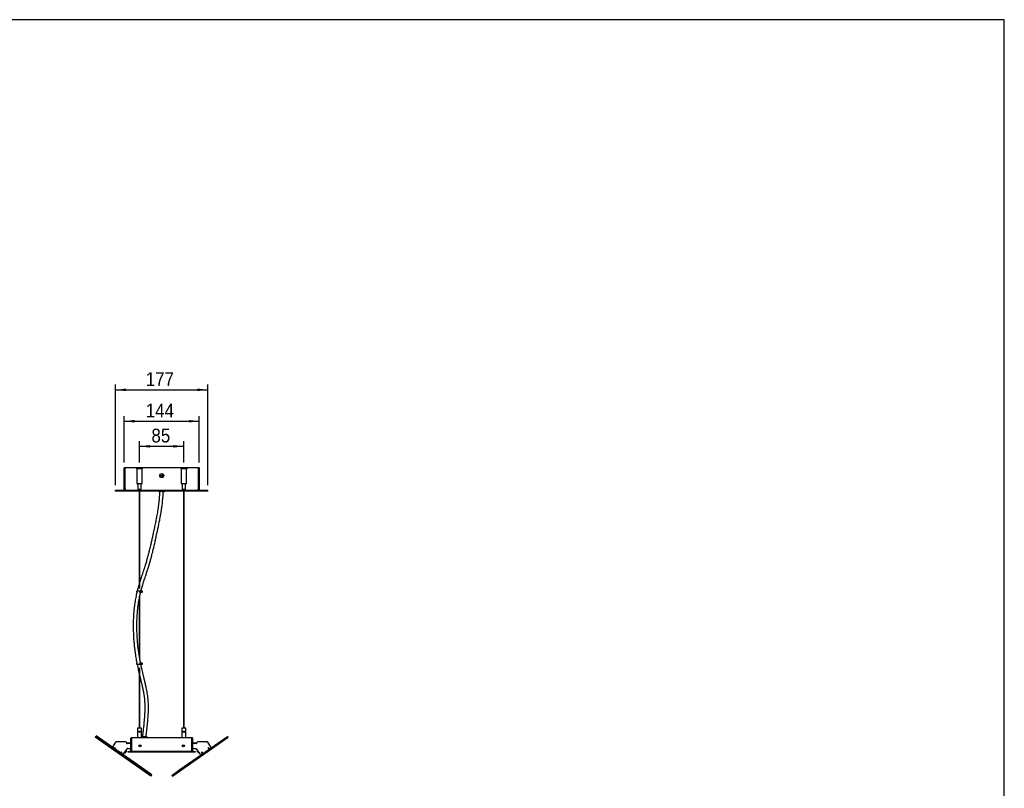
# Model space of a CAD drawing. Header units: millimetres. Extents: x 51 to 4151, y 47 to 2917.
# Tile 8 of 8: x 2266 to 4151, y 1446 to 2917. Entities that reach past the tile are written whole.
import ezdxf

# ---------------------------------------------------------------- set-up
doc = ezdxf.new("R2010")
doc.units = ezdxf.units.MM
doc.header["$LTSCALE"] = 10
doc.linetypes.add('SLD-Solido', pattern=[0])
doc.layers.add('QUOTE', color=1, linetype='SLD-Solido')
doc.layers.add('SCHIZZI', color=9, linetype='Continuous')
doc.styles.add('SLDTEXTSTYLE0', font='GOTHIC.TTF', dxfattribs={"width": 0.913})
doc.dimstyles.new('SLDDIMSTYLE0', dxfattribs={"dimtxt": 26.458333, "dimasz": 20, "dimexe": 0, "dimexo": 0.0625, "dimgap": 6.614583, "dimtad": 1, "dimdec": 1, "dimrnd": 1e-09, "dimzin": 12, "dimdsep": 46, "dimtxsty": 'SLDTEXTSTYLE0', "dimsah": 1, "dimcen": 0.09, "dimadec": 0, "dimazin": 3, "dimtfac": 1, "dimtdec": 1, "dimtofl": 0, "dimtmove": 0, "dimatfit": 3, "dimfxl": 1, "dimfrac": 2, "dimtolj": 1, "dimtzin": 12, "dimarcsym": 0})

# ---------------------------------------------------------------- blocks, each defined once
blk = doc.blocks.new('_D_10')
at = {"layer": 'QUOTE', "transparency": 16777216}
for p, q in [((2495.6, 2069.3), (2495.6, 2110.5)), ((2495.6, 2100.5), (2580.6, 2100.5)), ((2580.6, 2069.5), (2580.6, 2110.5))]:
    blk.add_line(p, q, dxfattribs=at)
for points in [[(2495.6, 2100.5), (2515.6, 2098), (2515.6, 2103)], [(2580.6, 2100.5), (2560.6, 2103), (2560.6, 2098)]]:
    blk.add_solid(points, dxfattribs=at)
at = {"layer": 'QUOTE', "transparency": 16777216, "insert": (2518.5, 2134.3), "char_height": 26.46, "attachment_point": 1, "style": 'SLDTEXTSTYLE0'}
blk.add_mtext('85', dxfattribs=at)
blk = doc.blocks.new('_D_12')
at = {"layer": 'QUOTE', "transparency": 16777216}
for p, q in [((2466.1, 2069.3), (2466.1, 2158.5)), ((2466.1, 2148.5), (2610.1, 2148.5)), ((2610.1, 2069.3), (2610.1, 2158.5))]:
    blk.add_line(p, q, dxfattribs=at)
for points in [[(2466.1, 2148.5), (2486.1, 2146), (2486.1, 2151)], [(2610.1, 2148.5), (2590.1, 2151), (2590.1, 2146)]]:
    blk.add_solid(points, dxfattribs=at)
at = {"layer": 'QUOTE', "transparency": 16777216, "insert": (2507.7, 2182.3), "char_height": 26.46, "attachment_point": 1, "style": 'SLDTEXTSTYLE0'}
blk.add_mtext('144', dxfattribs=at)
blk = doc.blocks.new('_D_13')
at = {"layer": 'QUOTE', "transparency": 16777216}
for p, q in [((2449.6, 2026.3), (2449.6, 2218.6)), ((2449.6, 2208.6), (2626.6, 2208.6)), ((2626.6, 2026.3), (2626.6, 2218.6))]:
    blk.add_line(p, q, dxfattribs=at)
for points in [[(2449.6, 2208.6), (2469.6, 2206.1), (2469.6, 2211.1)], [(2626.6, 2208.6), (2606.6, 2211.1), (2606.6, 2206.1)]]:
    blk.add_solid(points, dxfattribs=at)
at = {"layer": 'QUOTE', "transparency": 16777216, "insert": (2507.7, 2242.4), "char_height": 26.46, "attachment_point": 1, "style": 'SLDTEXTSTYLE0'}
blk.add_mtext('177', dxfattribs=at)

msp = doc.modelspace()

# ---------------------------------------------------------------- linework, layer by layer
for p, q in [((2467.6, 2059.35), (2466.1, 2059.35)), ((2466.1, 2019.35), (2466.1, 2059.35)), ((2467.6, 2059.35), (2467.6, 2019.35)), ((2467.8, 2059.35), (2467.8, 2019.35)), ((2489.6, 2059.35), (2467.8, 2059.35)), ((2489.6, 2059.35), (2489.6, 2057.55)), ((2495.6, 2059.35), (2489.6, 2059.35)), ((2495.6, 2057.35), (2489.8, 2057.35)), ((2490.6, 2057.35), (2490.6, 2030.35)), ((2501.6, 2059.35), (2495.6, 2059.35)), ((2501.4, 2057.35), (2495.6, 2057.35)), ((2500.6, 2030.35), (2500.6, 2057.35)), ((2501.6, 2057.55), (2501.6, 2059.35)), ((2574.6, 2059.35), (2501.6, 2059.35)), ((2574.6, 2059.35), (2574.6, 2057.55)), ((2580.6, 2059.35), (2574.6, 2059.35)), ((2580.6, 2057.35), (2574.8, 2057.35)), ((2575.6, 2057.35), (2575.6, 2030.35)), ((2586.6, 2059.35), (2580.6, 2059.35)), ((2586.4, 2057.35), (2580.6, 2057.35)), ((2585.6, 2030.35), (2585.6, 2057.35)), ((2586.6, 2057.55), (2586.6, 2059.35)), ((2608.4, 2059.35), (2586.6, 2059.35)), ((2608.4, 2019.35), (2608.4, 2059.35)), ((2608.6, 2019.35), (2608.6, 2059.35)), ((2610.1, 2059.35), (2608.6, 2059.35)), ((2610.1, 2059.35), (2610.1, 2019.35)), ((2536.85, 2045.07), (2538.1, 2045.79)), ((2536.85, 2043.63), (2536.85, 2045.07)), ((2538.1, 2042.9), (2536.85, 2043.63)), ((2538.1, 2045.79), (2539.35, 2045.07)), ((2539.35, 2043.63), (2538.1, 2042.9)), ((2539.35, 2045.07), (2539.35, 2043.63)), ((2467.6, 2019.35), (2466.1, 2019.35)), ((2492.6, 2028.35), (2492.6, 2018.55)), ((2498.6, 2028.35), (2492.6, 2028.35)), ((2492.8, 2018.35), (2495.6, 2018.35)), ((2494.97, 2018.35), (2494.97, 1828.52)), ((2495.6, 2018.35), (2498.4, 2018.35)), ((2496.22, 1828.51), (2496.22, 2018.35)), ((2498.6, 2018.55), (2498.6, 2028.35)), ((2577.6, 2028.35), (2577.6, 2018.55)), ((2583.6, 2028.35), (2577.6, 2028.35)), ((2577.8, 2018.35), (2580.6, 2018.35)), ((2579.97, 2018.35), (2579.97, 1561.05)), ((2580.6, 2018.35), (2583.4, 2018.35)), ((2581.22, 1561.05), (2581.22, 2018.35)), ((2583.6, 2018.55), (2583.6, 2028.35)), ((2608.6, 2019.35), (2610.1, 2019.35)), ((2449.6, 2014.85), (2449.6, 2016.35)), ((2449.6, 2016.35), (2451.6, 2016.35)), ((2451.6, 2014.85), (2449.6, 2014.85)), ((2451.6, 2016.35), (2494.97, 2016.35)), ((2494.97, 2014.85), (2451.6, 2014.85)), ((2496.22, 2016.35), (2579.97, 2016.35)), ((2579.97, 2014.85), (2496.22, 2014.85)), ((2538.1, 2013.85), (2533.1, 2013.85)), ((2543.1, 2013.85), (2538.1, 2013.85)), ((2581.22, 2016.35), (2624.6, 2016.35)), ((2624.6, 2014.85), (2581.22, 2014.85)), ((2624.6, 2016.35), (2626.6, 2016.35)), ((2626.6, 2014.85), (2624.6, 2014.85)), ((2626.6, 2014.85), (2626.6, 2016.35)), ((2500.6, 1823.42), (2490.6, 1823.42)), ((2490.6, 1821.42), (2490.75, 1821.42)), ((2495.69, 1821.42), (2500.6, 1821.42)), ((2496.22, 1693.43), (2496.22, 1814.04)), ((2494.97, 1807.81), (2494.97, 1700.93)), ((2490.72, 1685.17), (2490.6, 1685.17)), ((2490.6, 1683.17), (2500.6, 1683.17)), ((2500.6, 1685.17), (2495.9, 1685.17)), ((2494.97, 1676.33), (2494.97, 1561.05)), ((2496.22, 1561.05), (2496.22, 1676.3)), ((2412.2, 1545.08), (2412.77, 1545.9)), ((2503.7, 1482.23), (2412.77, 1545.9)), ((2492.1, 1561.05), (2491.6, 1560.55)), ((2491.6, 1560.55), (2491.6, 1543.05)), ((2495.6, 1560.55), (2491.6, 1560.55)), ((2495.6, 1561.05), (2492.1, 1561.05)), ((2499.1, 1561.05), (2495.6, 1561.05)), ((2499.6, 1560.55), (2495.6, 1560.55)), ((2499.6, 1560.55), (2499.1, 1561.05)), ((2499.6, 1543.05), (2499.6, 1560.55)), ((2577.1, 1561.05), (2576.6, 1560.55)), ((2576.6, 1560.55), (2576.6, 1543.05)), ((2580.6, 1560.55), (2576.6, 1560.55)), ((2580.6, 1561.05), (2577.1, 1561.05)), ((2584.1, 1561.05), (2580.6, 1561.05)), ((2584.6, 1560.55), (2580.6, 1560.55)), ((2584.6, 1560.55), (2584.1, 1561.05)), ((2584.6, 1543.05), (2584.6, 1560.55)), ((2411.05, 1543.44), (2412.2, 1545.08)), ((2501.98, 1479.77), (2411.05, 1543.44)), ((2503.12, 1481.41), (2412.2, 1545.08)), ((2449.87, 1533.93), (2445, 1526.99)), ((2450.17, 1534.36), (2449.88, 1533.95)), ((2450.17, 1534.36), (2450.29, 1534.28)), ((2469.76, 1534.36), (2450.69, 1534.36)), ((2470.76, 1533.36), (2470.76, 1532.36)), ((2479.1, 1532.36), (2471.76, 1532.36)), ((2479.1, 1531.36), (2471.76, 1531.36)), ((2479.1, 1517.05), (2479.1, 1541.05)), ((2479.1, 1541.05), (2480.1, 1541.05)), ((2480.1, 1541.05), (2480.1, 1517.05)), ((2480.3, 1532.36), (2480.1, 1532.36)), ((2480.3, 1531.36), (2480.1, 1531.36)), ((2480.3, 1541.05), (2480.3, 1517.05)), ((2481.1, 1543.05), (2595.1, 1543.05)), ((2495.35, 1527.77), (2496.6, 1528.49)), ((2495.35, 1526.33), (2495.35, 1527.77)), ((2496.6, 1528.49), (2497.85, 1527.77)), ((2497.85, 1527.77), (2497.85, 1526.33)), ((2499.6, 1544.55), (2504.1, 1544.55)), ((2504.1, 1544.55), (2509.1, 1544.55)), ((2510.1, 1543.05), (2510.1, 1543.55)), ((2573.07, 1481.41), (2664, 1545.08)), ((2574.22, 1479.77), (2665.15, 1543.44)), ((2578.35, 1527.77), (2579.6, 1528.49)), ((2578.35, 1526.33), (2578.35, 1527.77)), ((2579.6, 1528.49), (2580.85, 1527.77)), ((2580.85, 1527.77), (2580.85, 1526.33)), ((2595.9, 1517.05), (2595.9, 1541.05)), ((2596.1, 1532.36), (2595.9, 1532.36)), ((2596.1, 1531.36), (2595.9, 1531.36)), ((2597.1, 1541.05), (2596.1, 1541.05)), ((2596.1, 1517.05), (2596.1, 1541.05)), ((2597.1, 1541.05), (2597.1, 1517.05)), ((2604.44, 1532.36), (2597.1, 1532.36)), ((2604.44, 1531.36), (2597.1, 1531.36)), ((2605.44, 1532.36), (2605.44, 1533.36)), ((2625.51, 1534.36), (2606.44, 1534.36)), ((2624.29, 1534.36), (2625.05, 1534.89)), ((2625.42, 1534.36), (2625.05, 1534.89)), ((2625.91, 1534.28), (2626.03, 1534.36)), ((2626.32, 1533.95), (2626.03, 1534.36)), ((2626.32, 1533.95), (2626.33, 1533.93)), ((2631.19, 1526.99), (2626.33, 1533.93)), ((2665.15, 1543.44), (2664, 1545.08)), ((2447.38, 1521.66), (2449.1, 1524.12)), ((2449.3, 1523.98), (2447.58, 1521.52)), ((2448.16, 1522.34), (2447.95, 1522.48)), ((2448.39, 1522.67), (2448.18, 1522.81)), ((2448.44, 1522.75), (2448.24, 1522.89)), ((2449.1, 1524.12), (2449.3, 1523.98)), ((2459.87, 1512.92), (2461.59, 1515.37)), ((2461.8, 1515.23), (2460.08, 1512.77)), ((2460.65, 1513.59), (2460.44, 1513.73)), ((2461.02, 1514.55), (2461.22, 1514.41)), ((2461.09, 1514.66), (2461.33, 1514.56)), ((2461.59, 1515.37), (2461.8, 1515.23)), ((2465.89, 1512.36), (2472.16, 1521.31)), ((2466.9, 1513.79), (2467.72, 1513.22)), ((2469.15, 1515.27), (2467.72, 1513.22)), ((2470.58, 1517.32), (2469.15, 1515.27)), ((2470.58, 1517.32), (2469.76, 1517.89)), ((2472.98, 1521.73), (2479.1, 1521.73)), ((2474.1, 1515), (2474.1, 1516)), ((2474.1, 1516), (2475.1, 1516)), ((2475.1, 1515), (2474.1, 1515)), ((2475.1, 1516), (2601.1, 1516)), ((2601.1, 1515), (2475.1, 1515)), ((2480.1, 1517.05), (2479.1, 1517.05)), ((2480.1, 1521.73), (2480.3, 1521.73)), ((2480.1, 1521.55), (2480.3, 1521.55)), ((2480.3, 1517.05), (2595.9, 1517.05)), ((2485.6, 1516), (2485.6, 1517)), ((2485.6, 1517), (2486.1, 1517)), ((2485.87, 1517), (2485.84, 1517.05)), ((2486.1, 1517), (2590.1, 1517)), ((2490.85, 1517), (2490.85, 1517.05)), ((2494.6, 1517.05), (2494.6, 1517)), ((2496.6, 1525.6), (2495.35, 1526.33)), ((2497.85, 1526.33), (2496.6, 1525.6)), ((2503.6, 1517), (2503.6, 1517.05)), ((2508.85, 1517), (2508.85, 1517.05)), ((2513.1, 1517.05), (2513.1, 1517)), ((2563.1, 1517.05), (2563.1, 1517)), ((2567.35, 1517), (2567.35, 1517.05)), ((2572.6, 1517.05), (2572.6, 1517)), ((2579.6, 1525.6), (2578.35, 1526.33)), ((2580.85, 1526.33), (2579.6, 1525.6)), ((2581.6, 1517), (2581.6, 1517.05)), ((2585.35, 1517), (2585.35, 1517.05)), ((2590.1, 1517), (2590.6, 1517)), ((2590.36, 1517.05), (2590.33, 1517)), ((2590.6, 1516), (2590.6, 1517)), ((2595.9, 1521.73), (2596.1, 1521.73)), ((2595.9, 1521.55), (2596.1, 1521.55)), ((2596.1, 1517.05), (2597.1, 1517.05)), ((2597.1, 1521.73), (2603.22, 1521.73)), ((2601.1, 1516), (2602.1, 1516)), ((2602.1, 1515), (2601.1, 1515)), ((2602.1, 1516), (2602.1, 1515)), ((2604.04, 1521.31), (2610.3, 1512.36)), ((2606.43, 1517.89), (2605.61, 1517.32)), ((2607.05, 1515.27), (2605.61, 1517.32)), ((2608.48, 1513.22), (2607.05, 1515.27)), ((2608.48, 1513.22), (2609.3, 1513.79)), ((2614.4, 1515.23), (2614.6, 1515.37)), ((2616.41, 1512.36), (2614.4, 1515.23)), ((2614.6, 1515.37), (2616.9, 1512.1)), ((2614.87, 1514.56), (2615.1, 1514.66)), ((2614.97, 1514.41), (2615.18, 1514.55)), ((2615.75, 1513.73), (2615.55, 1513.59)), ((2626.89, 1523.98), (2627.1, 1524.12)), ((2629.19, 1520.7), (2626.89, 1523.98)), ((2627.1, 1524.12), (2629.1, 1521.25)), ((2627.75, 1522.75), (2627.96, 1522.89)), ((2627.81, 1522.67), (2628.01, 1522.81)), ((2628.24, 1522.48), (2628.04, 1522.34)), ((2501.98, 1479.77), (2503.12, 1481.41)), ((2517.54, 1468.87), (2501.98, 1479.77)), ((2503.12, 1481.41), (2503.7, 1482.23)), ((2518.69, 1470.51), (2503.12, 1481.41)), ((2519.26, 1471.33), (2503.7, 1482.23)), ((2517.54, 1468.87), (2518.69, 1470.51)), ((2518.69, 1470.51), (2519.26, 1471.33)), ((2557.51, 1470.51), (2573.07, 1481.41)), ((2558.66, 1468.87), (2557.51, 1470.51)), ((2558.66, 1468.87), (2574.22, 1479.77)), ((2566.22, 1476.66), (2566.24, 1476.63)), ((2566.23, 1476.66), (2566.25, 1476.63)), ((2568.75, 1478.38), (2568.73, 1478.41)), ((2568.76, 1478.39), (2568.74, 1478.42)), ((2574.22, 1479.77), (2573.07, 1481.41))]:
    msp.add_line(p, q)
at = {"flags": 128}
for points in [[(2487.28, 1517.05), (2487.4, 1517.02), (2487.6, 1517)], [(2588.6, 1517), (2588.79, 1517.02), (2588.91, 1517.05)]]:
    msp.add_lwpolyline(points, dxfattribs=at)
for centre, radius in [((2538.1, 2044.35), 3.8), ((2496.6, 1527.05), 2), ((2579.6, 1527.05), 2)]:
    msp.add_circle(centre, radius)
for centre, radius, start, end in [((2489.8, 2057.55), 0.2, 180, 270), ((2501.4, 2057.55), 0.2, 270, 0), ((2574.8, 2057.55), 0.2, 180, 270), ((2586.4, 2057.55), 0.2, 270, 0), ((2492.6, 2030.35), 2, 180, 270), ((2492.8, 2018.55), 0.2, 180, 270), ((2498.4, 2018.55), 0.2, 270, 0), ((2498.6, 2030.35), 2, 270, 0), ((2577.6, 2030.35), 2, 180, 270), ((2577.8, 2018.55), 0.2, 180, 270), ((2583.4, 2018.55), 0.2, 270, 0), ((2583.6, 2030.35), 2, 270, 0), ((2533.1, 2014.85), 1, 180, 270), ((2543.1, 2014.85), 1, 270, 0), ((2490.6, 1822.42), 1, 90, 270), ((2500.6, 1822.42), 1, 270, 90), ((2490.6, 1684.17), 1, 90, 270), ((2500.6, 1684.17), 1, 270, 90), ((2448.28, 1524.69), 4, 145, 193.59038), ((2450.69, 1533.36), 1, 90, 145), ((2469.76, 1533.36), 1, 0, 90), ((2471.76, 1533.36), 1, 180, 270), ((2471.76, 1532.36), 1, 180, 270), ((2509.1, 1543.55), 1, 0, 90), ((2604.44, 1533.36), 1, 270, 0), ((2604.44, 1532.36), 1, 270, 0), ((2606.44, 1533.36), 1, 90, 180), ((2625.51, 1533.36), 1, 35, 90), ((2627.92, 1524.69), 4, 305, 35), ((2462.62, 1514.66), 4, 276.40962, 325), ((2472.98, 1520.73), 1, 90, 145), ((2603.22, 1520.73), 1, 35, 90), ((2613.58, 1514.66), 4, 215, 305), ((2616, 1512.08), 0.5, 305, 35), ((2629.51, 1521.54), 0.5, 215, 305)]:
    msp.add_arc(centre, radius, start, end)
for points, knots in [([(2469.1, 2016.35), (2468.7, 2016.39), (2467.9, 2016.49), (2466.89, 2017.21), (2466.22, 2018.21), (2466.14, 2018.98), (2466.1, 2019.35)], [0, 0, 0, 0, 0.254523, 0.5092461, 0.7643254, 1, 1, 1, 1]), ([(2467.6, 2019.35), (2467.63, 2019.06), (2467.67, 2018.64), (2467.99, 2018.39), (2468.09, 2018.31)], [0, 0, 0, 0, 0.68435117, 1, 1, 1, 1]), ([(2467.8, 2019.35), (2467.91, 2018.96), (2468.11, 2018.22), (2468.41, 2017.28), (2468.7, 2016.64), (2468.93, 2016.37), (2469.06, 2016.35), (2469.1, 2016.35)], [0, 0, 0, 0, 0.2474985, 0.4703391, 0.6932134, 0.916071, 1, 1, 1, 1]), ([(2610.1, 2019.35), (2610.05, 2018.95), (2609.96, 2018.15), (2609.24, 2017.14), (2608.24, 2016.47), (2607.47, 2016.39), (2607.1, 2016.35)], [0, 0, 0, 0, 0.254523, 0.5092461, 0.7643254, 1, 1, 1, 1]), ([(2607.1, 2016.35), (2607.19, 2016.38), (2607.39, 2016.45), (2607.68, 2017.01), (2607.91, 2017.65), (2608.15, 2018.43), (2608.29, 2018.96), (2608.4, 2019.35)], [0, 0, 0, 0, 0.2228245, 0.4456608, 0.668475, 0.7525018, 1, 1, 1, 1]), ([(2608.1, 2018.31), (2608.23, 2018.42), (2608.53, 2018.69), (2608.57, 2019.1), (2608.6, 2019.35)], [0, 0, 0, 0, 0.405446, 1, 1, 1, 1]), ([(2534.13, 2013.85), (2534.08, 2012.73), (2533.94, 2009.41), (2533.53, 2003.46), (2532.91, 1996.28), (2532.12, 1989.18), (2531.25, 1982.75), (2530.34, 1976.85), (2529.11, 1969.73), (2527.56, 1961.56), (2525.59, 1951.89), (2523.6, 1942.39), (2521.64, 1933.09), (2519.84, 1924.72), (2518.21, 1917.34), (2516.76, 1911.01), (2515.5, 1905.71), (2514.45, 1901.43), (2513.58, 1897.97), (2512.85, 1895.12), (2512.24, 1892.78), (2511.71, 1890.8), (2511.18, 1888.85), (2510.53, 1886.48), (2509.69, 1883.48), (2508.64, 1879.86), (2507.33, 1875.44), (2505.75, 1870.3), (2503.99, 1864.77), (2502.23, 1859.35), (2500.54, 1854.28), (2498.97, 1849.52), (2497.53, 1845.15), (2496.64, 1842.31), (2496.22, 1840.98)], [0, 0, 0, 0, 0.0156731, 0.046614, 0.0845423, 0.1192667, 0.1515934, 0.1821041, 0.2111941, 0.2651406, 0.3156574, 0.3727661, 0.4252793, 0.472841, 0.5150823, 0.5517871, 0.5828537, 0.6082507, 0.6281495, 0.6451413, 0.6600971, 0.6710093, 0.6817365, 0.6963831, 0.7152594, 0.7383297, 0.7655459, 0.8008684, 0.8395443, 0.8763791, 0.9110109, 0.943459, 0.9737513, 1, 1, 1, 1]), ([(2498.43, 1823.42), (2498.62, 1824.14), (2499.12, 1826.1), (2500.03, 1829.4), (2501.22, 1833.49), (2502.56, 1837.88), (2504.01, 1842.43), (2505.52, 1847.05), (2507.29, 1852.39), (2509.32, 1858.52), (2511.59, 1865.54), (2513.82, 1872.71), (2515.92, 1879.8), (2517.79, 1886.44), (2519.4, 1892.46), (2520.77, 1897.81), (2521.91, 1902.46), (2522.88, 1906.5), (2523.8, 1910.41), (2524.8, 1914.77), (2525.95, 1919.95), (2527.18, 1925.57), (2528.47, 1931.61), (2529.83, 1938.02), (2531.34, 1945.17), (2532.98, 1953.05), (2534.49, 1960.54), (2535.82, 1967.55), (2536.96, 1973.97), (2538.08, 1981.04), (2538.98, 1987.67), (2539.67, 1993.74), (2540.19, 1999.11), (2540.65, 2004.97), (2540.97, 2009.94), (2541.1, 2012.97), (2541.13, 2013.85)], [0, 0, 0, 0, 0.0117912, 0.0322575, 0.0560211, 0.0825646, 0.1103273, 0.1385928, 0.1673395, 0.209183, 0.2518566, 0.2952641, 0.3370483, 0.3752134, 0.4079061, 0.4371667, 0.462384, 0.4825622, 0.5013525, 0.5240848, 0.5507583, 0.5816247, 0.6104938, 0.6431117, 0.6793353, 0.7190834, 0.7624312, 0.7915143, 0.822374, 0.8553748, 0.8911121, 0.9131062, 0.9365278, 0.9616701, 0.9889054, 1, 1, 1, 1]), ([(2494.97, 1836.95), (2494.53, 1835.46), (2493.54, 1832.2), (2492.29, 1827.69), (2491.51, 1824.59), (2491.21, 1823.42)], [0, 0, 0, 0, 0.3421712, 0.7515142, 1, 1, 1, 1]), ([(2490.72, 1821.42), (2490.47, 1820.37), (2489.87, 1817.87), (2488.93, 1813.5), (2487.96, 1808.5), (2487.03, 1803.1), (2486.18, 1797.39), (2485.38, 1790.99), (2484.68, 1783.86), (2484.06, 1775.43), (2483.66, 1765.97), (2483.54, 1755.86), (2483.7, 1746.07), (2484.1, 1736.71), (2484.7, 1727.84), (2485.46, 1719.48), (2486.35, 1711.67), (2487.53, 1702.91), (2488.93, 1694.03), (2490.14, 1687.85), (2490.66, 1685.17)], [0, 0, 0, 0, 0.0271383, 0.0650552, 0.1090042, 0.148464, 0.1917432, 0.2388887, 0.2900054, 0.3452286, 0.4164153, 0.4855602, 0.5525205, 0.6171235, 0.6792578, 0.738829, 0.7957595, 0.8499736, 0.9350151, 1, 1, 1, 1]), ([(2497.78, 1685.17), (2497.51, 1686.5), (2496.76, 1690.24), (2495.61, 1696.71), (2494.35, 1704.68), (2493.22, 1713.11), (2492.15, 1722.82), (2491.27, 1733.64), (2490.7, 1745.33), (2490.52, 1756.68), (2490.7, 1767.65), (2491.24, 1778.38), (2492.03, 1787.53), (2492.94, 1795.19), (2493.84, 1801.4), (2494.83, 1807.19), (2495.83, 1812.27), (2496.72, 1816.36), (2497.4, 1819.31), (2497.79, 1820.87), (2497.93, 1821.42)], [0, 0, 0, 0, 0.0324271, 0.0916618, 0.1527852, 0.2156357, 0.2797411, 0.3633005, 0.4437825, 0.520976, 0.5946715, 0.6675427, 0.7423709, 0.7883943, 0.8354187, 0.8826129, 0.9241395, 0.9589342, 0.9853849, 1, 1, 1, 1]), ([(2491.04, 1683.17), (2491.07, 1682.99), (2491.77, 1679.3), (2493.09, 1673.4), (2494.42, 1667.77), (2494.97, 1665.41)], [0, 0, 0, 0, 0.0284606, 0.5936119, 1, 1, 1, 1]), ([(2508.23, 1544.55), (2508.27, 1544.91), (2508.45, 1546.86), (2508.9, 1550.53), (2509.51, 1555.81), (2510.17, 1561.56), (2510.81, 1567.51), (2511.39, 1573.39), (2511.89, 1579.25), (2512.3, 1584.93), (2512.6, 1590.34), (2512.78, 1595.26), (2512.86, 1600.34), (2512.8, 1605.69), (2512.55, 1611.3), (2512.11, 1616.88), (2511.46, 1622.47), (2510.6, 1628.05), (2509.64, 1633.28), (2508.67, 1637.97), (2507.79, 1641.95), (2507.05, 1645.17), (2506.37, 1648.06), (2505.65, 1651.04), (2504.86, 1654.29), (2504.07, 1657.5), (2503.39, 1660.32), (2502.79, 1662.75), (2502.05, 1665.85), (2501.04, 1670.07), (2499.75, 1675.78), (2498.76, 1680.22), (2498.25, 1682.82), (2498.18, 1683.17)], [0, 0, 0, 0, 0.0074239, 0.03921, 0.0761637, 0.1165152, 0.1577433, 0.1978483, 0.2355117, 0.2753204, 0.3103807, 0.3413708, 0.3708443, 0.4083991, 0.4445226, 0.4798963, 0.5194067, 0.5594617, 0.599841, 0.6366645, 0.668268, 0.6942746, 0.7141755, 0.7385285, 0.7672715, 0.7944816, 0.817778, 0.8368547, 0.8543937, 0.89402, 0.940207, 0.9919638, 1, 1, 1, 1]), ([(2496.22, 1660.18), (2496.81, 1657.78), (2498.06, 1652.64), (2499.96, 1644.82), (2501.84, 1636.59), (2503.38, 1628.87), (2504.53, 1621.61), (2505.29, 1614.86), (2505.75, 1607.8), (2505.89, 1600.39), (2505.72, 1592.62), (2505.28, 1584.55), (2504.63, 1576.29), (2503.83, 1567.98), (2502.95, 1559.94), (2502.18, 1553.36), (2501.58, 1548.34), (2501.32, 1545.76), (2501.2, 1544.55)], [0, 0, 0, 0, 0.0721933, 0.1548002, 0.2358759, 0.3148669, 0.372267, 0.4285205, 0.484344, 0.5418749, 0.6029281, 0.6675023, 0.7349329, 0.8038626, 0.8729201, 0.9361658, 0.9697745, 1, 1, 1, 1]), ([(2496.83, 1554.05), (2496.81, 1554.18), (2496.79, 1554.45), (2496.59, 1554.81), (2496.29, 1555.09), (2495.94, 1555.25), (2495.56, 1555.29), (2495.19, 1555.23), (2494.83, 1555.04), (2494.55, 1554.74), (2494.4, 1554.39), (2494.35, 1554.01), (2494.41, 1553.64), (2494.61, 1553.28), (2494.91, 1553), (2495.26, 1552.85), (2495.63, 1552.8), (2496, 1552.86), (2496.36, 1553.06), (2496.64, 1553.36), (2496.8, 1553.71), (2496.82, 1553.95), (2496.83, 1554.05)], [0, 0, 0, 0, 0.051926, 0.10379096, 0.15722265, 0.21179597, 0.24999988, 0.30199129, 0.35392901, 0.40727698, 0.46186999, 0.5, 0.551926, 0.60379096, 0.65722265, 0.71179597, 0.74999988, 0.80199129, 0.85392901, 0.90727698, 0.96186999, 1, 1, 1, 1]), ([(2581.83, 1554.05), (2581.81, 1554.18), (2581.79, 1554.45), (2581.59, 1554.81), (2581.29, 1555.09), (2580.94, 1555.25), (2580.56, 1555.29), (2580.19, 1555.23), (2579.83, 1555.04), (2579.55, 1554.74), (2579.4, 1554.39), (2579.35, 1554.01), (2579.41, 1553.64), (2579.61, 1553.28), (2579.91, 1553), (2580.26, 1552.85), (2580.63, 1552.8), (2581, 1552.86), (2581.36, 1553.06), (2581.64, 1553.36), (2581.8, 1553.71), (2581.82, 1553.95), (2581.83, 1554.05)], [0, 0, 0, 0, 0.051926, 0.10379096, 0.15722265, 0.21179597, 0.24999988, 0.30199129, 0.35392901, 0.40727698, 0.46186999, 0.5, 0.551926, 0.60379096, 0.65722265, 0.71179597, 0.74999988, 0.80199129, 0.85392901, 0.90727698, 0.96186999, 1, 1, 1, 1]), ([(2479.1, 1541.05), (2479.13, 1541.31), (2479.19, 1541.85), (2479.67, 1542.52), (2480.34, 1542.96), (2480.85, 1543.02), (2481.1, 1543.05)], [0, 0, 0, 0, 0.2545205, 0.5092392, 0.7643169, 1, 1, 1, 1]), ([(2480.5, 1541.82), (2480.39, 1541.72), (2480.15, 1541.52), (2480.12, 1541.21), (2480.1, 1541.05)], [0, 0, 0, 0, 0.4762814, 1, 1, 1, 1]), ([(2481.1, 1543.05), (2481.04, 1543.02), (2480.92, 1542.98), (2480.74, 1542.61), (2480.61, 1542.19), (2480.47, 1541.72), (2480.38, 1541.37), (2480.31, 1541.09), (2480.3, 1541.05)], [0, 0, 0, 0, 0.2215547, 0.4431186, 0.6646633, 0.734519, 0.9560242, 1, 1, 1, 1]), ([(2595.9, 1541.05), (2595.84, 1541.28), (2595.77, 1541.56), (2595.64, 1542.03), (2595.51, 1542.46), (2595.33, 1542.88), (2595.19, 1543.03), (2595.12, 1543.04), (2595.1, 1543.05)], [0, 0, 0, 0, 0.2215174, 0.26548121, 0.48706047, 0.70866317, 0.9302381, 1, 1, 1, 1]), ([(2595.1, 1543.05), (2595.37, 1543.02), (2595.9, 1542.95), (2596.57, 1542.47), (2597.02, 1541.81), (2597.07, 1541.29), (2597.1, 1541.05)], [0, 0, 0, 0, 0.25473671, 0.50959011, 0.76448651, 1, 1, 1, 1]), ([(2596.1, 1541.05), (2596.07, 1541.24), (2596.04, 1541.54), (2595.8, 1541.73), (2595.7, 1541.8)], [0, 0, 0, 0, 0.6111364, 1, 1, 1, 1])]:
    msp.add_open_spline(points, degree=3, knots=knots)
at = {"layer": 'SCHIZZI', "color": 7, "true_color": 0xffffff}
msp.add_lwpolyline([(4150.92, 47.33), (4150.72, 2917.33), (50.92, 2917.33), (50.92, 47.33)], close=True, dxfattribs=at)

# ---------------------------------------------------------------- dimensions: what is measured, and where the dimension line sits
at = {"layer": 'QUOTE'}
for base, p1, p2, picture, middle in [((2626.6, 2208.63), (2449.6, 2016.35), (2626.6, 2016.35), '_D_13', (2537, 2208.63)), ((2610.1, 2148.52), (2466.1, 2059.35), (2610.1, 2059.35), '_D_12', (2537, 2148.52)), ((2580.6, 2100.46), (2495.6, 2059.31), (2580.6, 2059.5), '_D_10', (2538.09, 2100.46))]:
    dim = msp.add_linear_dim(base=base, p1=p1, p2=p2, dimstyle='SLDDIMSTYLE0', dxfattribs=at)
    dim.commit()
    dim.dimension.update_dxf_attribs({"geometry": picture, "text_midpoint": middle, "dimtype": 160})

doc.saveas('drawing.dxf')
